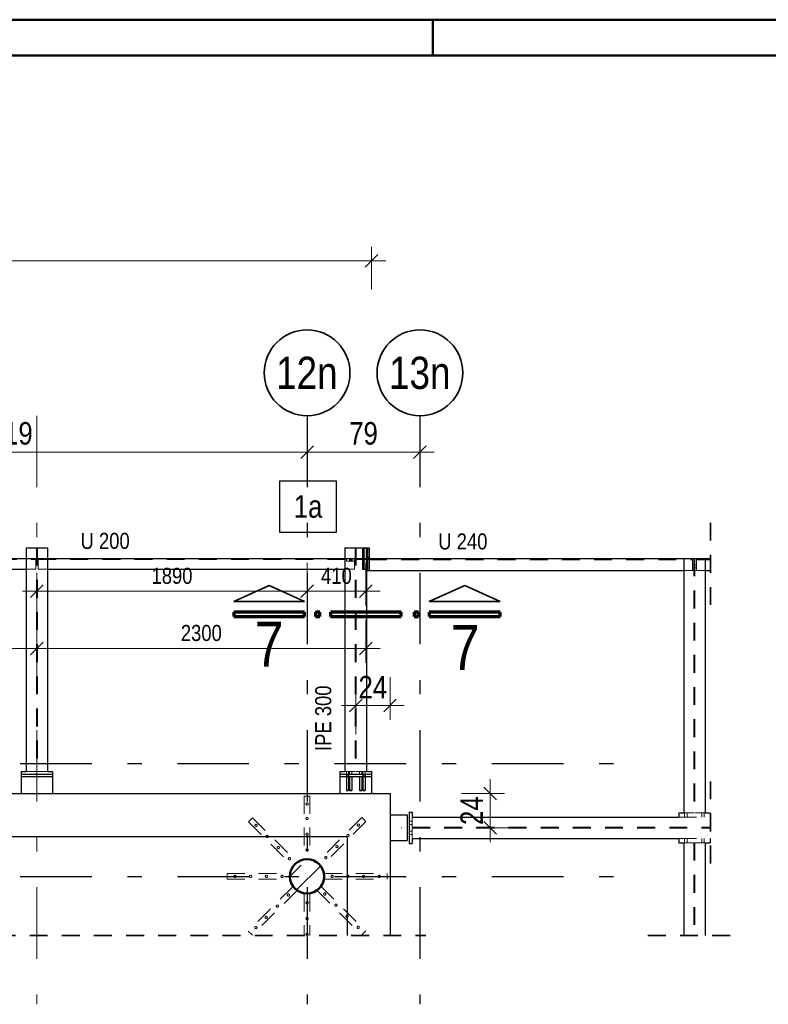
# Model space of a CAD drawing. Header units: millimetres. Extents: x 0 to 91, y -53.4 to 42.
# Tile 171 of 180: x 46.6 to 51.8, y 35.2 to 42. Entities that reach past the tile are written whole.
import ezdxf
from ezdxf.enums import TextEntityAlignment as Align

# ---------------------------------------------------------------- set-up
doc = ezdxf.new("R2010")
doc.units = ezdxf.units.MM
doc.linetypes.add('DASHDOTX2', pattern=[2, 1, -0.5, 0, -0.5])
doc.linetypes.add('HIDDEN', pattern=[0.375, 0.25, -0.125])
for name, color, linetype, lineweight in [('Achsen', 7, 'Continuous', 20), ('Schraffuren', 7, 'Continuous', 20), ('Text', 7, 'Continuous', 20)]:
    doc.layers.add(name, color=color, linetype=linetype, lineweight=lineweight)
doc.styles.add('Arial Narrow', font='ARIALN.TTF')
doc.dimstyles.new('Arch_Strakon_dimstyle', dxfattribs={"dimtxt": 1, "dimasz": 1, "dimexe": 1.25, "dimexo": 0.0625, "dimgap": 1, "dimtad": 0, "dimdec": 5, "dimzin": 12, "dimdsep": 46, "dimtxsty": 'Arial Narrow', "dimblk": 'Arrowhead_Tick', "dimsah": 1, "dimcen": 0, "dimse1": 1, "dimse2": 1, "dimclrd": 6, "dimclrt": 2, "dimazin": 0, "dimtfac": 1, "dimtdec": 4, "dimtmove": 0, "dimatfit": 3, "dimldrblk": 'NONE', "dimfxl": 1, "dimtvp": 1, "dimtolj": 1, "dimtzin": 0, "dimlwd": 13, "dimarcsym": 2})

# ---------------------------------------------------------------- blocks, each defined once
blk = doc.blocks.new('Arrowhead_Tick')
at = {"color": 0, "linetype": 'Continuous', "lineweight": -2}
for p, q in [((0, 20), (0, -10)), ((-1, 0), (0, 0)), ((10, 0), (0, 0))]:
    blk.add_line(p, q, dxfattribs=at)
at = {"color": 2, "linetype": 'Continuous', "lineweight": 35}
blk.add_line((4.42, 4.42), (-4.42, -4.42), dxfattribs=at)
blk = doc.blocks.new('*D29')
at = {"layer": 'Achsen', "color": 6, "linetype": 'Continuous', "lineweight": 13}
blk.add_line((44.4392, 39.0237), (48.6092, 39.0237), dxfattribs=at)
at = {"layer": 'Defpoints', "color": 0}
for p in [(44.4292, 39.2789), (48.6192, 39.2789), (48.6192, 39.0237)]:
    blk.add_point(p, dxfattribs=at)
at = {"layer": 'Achsen', "color": 6, "lineweight": 13, "xscale": 0.01, "yscale": 0.01, "zscale": 0.01}
blk.add_blockref('Arrowhead_Tick', (48.6192, 39.0237), dxfattribs=at)
at = {"layer": 'Achsen', "color": 6, "lineweight": 13, "xscale": 0.01, "yscale": 0.01, "zscale": 0.01, "rotation": 180}
blk.add_blockref('Arrowhead_Tick', (44.4292, 39.0237), dxfattribs=at)
at = {"layer": 'Achsen', "color": 2, "lineweight": -2, "insert": (46.5242, 39.1541), "char_height": 0.1575, "attachment_point": 5, "style": 'Arial Narrow'}
blk.add_mtext('\\A1;4.19', dxfattribs=at)
blk = doc.blocks.new('_None')
blk = doc.blocks.new('*D30')
at = {"layer": 'Achsen', "color": 6, "linetype": 'Continuous', "lineweight": 13}
blk.add_line((48.6292, 39.0237), (49.3992, 39.0237), dxfattribs=at)
at = {"layer": 'Defpoints', "color": 0}
for p in [(48.6192, 39.2789), (49.4092, 39.2789), (49.4092, 39.0237)]:
    blk.add_point(p, dxfattribs=at)
at = {"layer": 'Achsen', "color": 6, "lineweight": 13, "xscale": 0.01, "yscale": 0.01, "zscale": 0.01}
blk.add_blockref('Arrowhead_Tick', (49.4092, 39.0237), dxfattribs=at)
at = {"layer": 'Achsen', "color": 6, "lineweight": 13, "xscale": 0.01, "yscale": 0.01, "zscale": 0.01, "rotation": 180}
blk.add_blockref('Arrowhead_Tick', (48.6192, 39.0237), dxfattribs=at)
at = {"layer": 'Achsen', "color": 2, "lineweight": -2, "insert": (49.0142, 39.1541), "char_height": 0.1575, "attachment_point": 5, "style": 'Arial Narrow'}
blk.add_mtext('\\A1;79', dxfattribs=at)
blk = doc.blocks.new('*D31')
at = {"layer": 'Achsen', "color": 6, "linetype": 'Continuous', "lineweight": 13}
blk.add_line((48.9695, 37.25), (49.1895, 37.25), dxfattribs=at)
at = {"layer": 'Defpoints', "color": 0}
for p in [(49.1995, 37.25), (48.9595, 36.7548), (49.1995, 36.6348)]:
    blk.add_point(p, dxfattribs=at)
at = {"layer": 'Achsen', "color": 6, "lineweight": 13, "xscale": 0.01, "yscale": 0.01, "zscale": 0.01}
blk.add_blockref('Arrowhead_Tick', (49.1995, 37.25), dxfattribs=at)
at = {"layer": 'Achsen', "color": 6, "lineweight": 13, "xscale": 0.01, "yscale": 0.01, "zscale": 0.01, "rotation": 180}
blk.add_blockref('Arrowhead_Tick', (48.9595, 37.25), dxfattribs=at)
at = {"layer": 'Achsen', "color": 2, "lineweight": -2, "insert": (49.0795, 37.3791), "char_height": 0.1575, "attachment_point": 5, "style": 'Arial Narrow'}
blk.add_mtext('\\A1;24', dxfattribs=at)
blk = doc.blocks.new('*D32')
at = {"layer": 'Achsen', "color": 6, "linetype": 'Continuous', "lineweight": 13}
blk.add_line((49.9, 36.4048), (49.9, 36.6248), dxfattribs=at)
at = {"layer": 'Defpoints', "color": 0}
for p in [(49.1995, 36.6348), (49.9, 36.6348), (49.2795, 36.3948)]:
    blk.add_point(p, dxfattribs=at)
at = {"layer": 'Achsen', "color": 6, "lineweight": 13, "xscale": 0.01, "yscale": 0.01, "zscale": 0.01}
for p, rotation in [((49.9, 36.6348), 90), ((49.9, 36.3948), 270)]:
    blk.add_blockref('Arrowhead_Tick', p, dxfattribs=dict(at, rotation=rotation))
at = {"layer": 'Achsen', "color": 2, "lineweight": -2, "insert": (49.7709, 36.5148), "char_height": 0.1575, "attachment_point": 5, "rotation": 90, "style": 'Arial Narrow'}
blk.add_mtext('\\A1;24', dxfattribs=at)
blk = doc.blocks.new('*D49')
at = {"color": 6, "linetype": 'Continuous', "lineweight": 13}
blk.add_line((44.4392, 37.65), (46.7192, 37.65), dxfattribs=at)
at = {"layer": 'Defpoints', "color": 0}
for p in [(44.4292, 39.2789), (46.7292, 39.2789), (46.7292, 37.65)]:
    blk.add_point(p, dxfattribs=at)
at = {"color": 6, "lineweight": 13, "xscale": 0.01, "yscale": 0.01, "zscale": 0.01}
blk.add_blockref('Arrowhead_Tick', (46.7292, 37.65), dxfattribs=at)
at = {"color": 6, "lineweight": 13, "xscale": 0.01, "yscale": 0.01, "zscale": 0.01, "rotation": 180}
blk.add_blockref('Arrowhead_Tick', (44.4292, 37.65), dxfattribs=at)
at = {"color": 3, "lineweight": -2, "insert": (45.5792, 37.7574), "char_height": 0.1125, "attachment_point": 5, "style": 'Arial Narrow'}
blk.add_mtext('\\A1;2300', dxfattribs=at)
blk = doc.blocks.new('*D50')
at = {"color": 6, "linetype": 'Continuous', "lineweight": 13}
blk.add_line((46.7392, 37.65), (49.0196, 37.65), dxfattribs=at)
at = {"layer": 'Defpoints', "color": 0}
for p in [(46.7292, 39.2789), (49.0296, 38.3547), (49.0296, 37.65)]:
    blk.add_point(p, dxfattribs=at)
at = {"color": 6, "lineweight": 13, "xscale": 0.01, "yscale": 0.01, "zscale": 0.01}
blk.add_blockref('Arrowhead_Tick', (49.0296, 37.65), dxfattribs=at)
at = {"color": 6, "lineweight": 13, "xscale": 0.01, "yscale": 0.01, "zscale": 0.01, "rotation": 180}
blk.add_blockref('Arrowhead_Tick', (46.7292, 37.65), dxfattribs=at)
at = {"color": 3, "lineweight": -2, "insert": (47.8794, 37.7574), "char_height": 0.1125, "attachment_point": 5, "style": 'Arial Narrow'}
blk.add_mtext('\\A1;2300', dxfattribs=at)
blk = doc.blocks.new('*D51')
at = {"color": 6, "linetype": 'Continuous', "lineweight": 13}
blk.add_line((46.7392, 38.05), (48.6092, 38.05), dxfattribs=at)
at = {"layer": 'Defpoints', "color": 0}
for p in [(46.7292, 39.2789), (48.6192, 39.2789), (48.6192, 38.05)]:
    blk.add_point(p, dxfattribs=at)
at = {"color": 6, "lineweight": 13, "xscale": 0.01, "yscale": 0.01, "zscale": 0.01}
blk.add_blockref('Arrowhead_Tick', (48.6192, 38.05), dxfattribs=at)
at = {"color": 6, "lineweight": 13, "xscale": 0.01, "yscale": 0.01, "zscale": 0.01, "rotation": 180}
blk.add_blockref('Arrowhead_Tick', (46.7292, 38.05), dxfattribs=at)
at = {"color": 3, "lineweight": -2, "insert": (47.6742, 38.1574), "char_height": 0.1125, "attachment_point": 5, "style": 'Arial Narrow'}
blk.add_mtext('\\A1;1890', dxfattribs=at)
blk = doc.blocks.new('*D52')
at = {"color": 6, "linetype": 'Continuous', "lineweight": 13}
blk.add_line((48.6292, 38.05), (49.0196, 38.05), dxfattribs=at)
at = {"layer": 'Defpoints', "color": 0}
for p in [(48.6192, 39.2789), (49.0296, 38.3547), (49.0296, 38.05)]:
    blk.add_point(p, dxfattribs=at)
at = {"color": 6, "lineweight": 13, "xscale": 0.01, "yscale": 0.01, "zscale": 0.01}
blk.add_blockref('Arrowhead_Tick', (49.0296, 38.05), dxfattribs=at)
at = {"color": 6, "lineweight": 13, "xscale": 0.01, "yscale": 0.01, "zscale": 0.01, "rotation": 180}
blk.add_blockref('Arrowhead_Tick', (48.6192, 38.05), dxfattribs=at)
at = {"color": 3, "lineweight": -2, "insert": (48.8244, 38.1574), "char_height": 0.1125, "attachment_point": 5, "style": 'Arial Narrow'}
blk.add_mtext('\\A1;410', dxfattribs=at)

msp = doc.modelspace()

# ---------------------------------------------------------------- hatches: boundary and pattern name
at = {"layer": 'Schraffuren', "lineweight": 13, "true_color": 0x91ffff}
msp.add_hatch(color=131, dxfattribs=at).paths.add_polyline_path([(49.0420942, 38.3546901), (49.0420942, 38.2046901), (49.0170942, 38.2046901), (49.0170942, 38.3546901)])
at = {"layer": 'Schraffuren', "lineweight": 13}
h = msp.add_hatch(dxfattribs=at)
h.set_pattern_fill('bB', color=6, scale=0.01, angle=45, style=0, pattern_type=2)
h.set_pattern_definition([(45, (0, 0), (-0.14142136, 0.14142136), [0.15, -0.1]), (45, (-0.07071, 0.07071), (-0.14142136, 0.14142136), [])])
h.paths.add_polyline_path([(48.7391981, 36.0548367), (48.7391583, 36.0579264), (48.739039, 36.0610141), (48.7388402, 36.0640977), (48.7385621, 36.0671752), (48.7382048, 36.0702445), (48.7377686, 36.0733035), (48.7372538, 36.0763503), (48.7366608, 36.0793829), (48.7359898, 36.0823992), (48.7352414, 36.0853972), (48.7344161, 36.0883749), (48.7335143, 36.0913304), (48.7325368, 36.0942617), (48.7314841, 36.0971669), (48.730357, 36.100044), (48.7291561, 36.1028911), (48.7278824, 36.1057064), (48.7265365, 36.1084879), (48.7251195, 36.1112339), (48.7236323, 36.1139424), (48.7220758, 36.1166118), (48.7204512, 36.1192402), (48.7187593, 36.1218259), (48.7170015, 36.1243672), (48.7151788, 36.1268624), (48.7132925, 36.1293098), (48.7113437, 36.1317078), (48.7093339, 36.1340549), (48.7072643, 36.1363495), (48.7051364, 36.13859), (48.7029514, 36.1407749), (48.7007109, 36.1429029), (48.6984163, 36.1449725), (48.6960693, 36.1469823), (48.6936712, 36.148931), (48.6912238, 36.1508174), (48.6887286, 36.1526401), (48.6861873, 36.1543979), (48.6836016, 36.1560897), (48.6809732, 36.1577144), (48.6783039, 36.1592709), (48.6755953, 36.1607581), (48.6728493, 36.1621751), (48.6700678, 36.1635209), (48.6672526, 36.1647947), (48.6644054, 36.1659955), (48.6615283, 36.1671227), (48.6586232, 36.1681754), (48.6556919, 36.1691529), (48.6527364, 36.1700546), (48.6497586, 36.17088), (48.6467606, 36.1716284), (48.6437443, 36.1722993), (48.6407118, 36.1728924), (48.637665, 36.1734072), (48.6346059, 36.1738434), (48.6315366, 36.1742006), (48.6284591, 36.1744788), (48.6253755, 36.1746775), (48.6222878, 36.1747969), (48.6191981, 36.1748367), (48.6161083, 36.1747969), (48.6130206, 36.1746775), (48.609937, 36.1744788), (48.6068596, 36.1742006), (48.6037903, 36.1738434), (48.6007312, 36.1734072), (48.5976844, 36.1728924), (48.5946518, 36.1722993), (48.5916356, 36.1716284), (48.5886376, 36.17088), (48.5856598, 36.1700546), (48.5827043, 36.1691529), (48.579773, 36.1681754), (48.5768678, 36.1671227), (48.5739907, 36.1659955), (48.5711436, 36.1647947), (48.5683284, 36.1635209), (48.5655468, 36.1621751), (48.5628009, 36.1607581), (48.5600923, 36.1592709), (48.557423, 36.1577144), (48.5547946, 36.1560897), (48.5522088, 36.1543979), (48.5496676, 36.1526401), (48.5471724, 36.1508174), (48.544725, 36.148931), (48.5423269, 36.1469823), (48.5399798, 36.1449725), (48.5376853, 36.1429029), (48.5354448, 36.1407749), (48.5332598, 36.13859), (48.5311319, 36.1363495), (48.5290623, 36.1340549), (48.5270524, 36.1317078), (48.5251037, 36.1293098), (48.5232174, 36.1268624), (48.5213947, 36.1243672), (48.5196369, 36.1218259), (48.517945, 36.1192402), (48.5163203, 36.1166118), (48.5147639, 36.1139424), (48.5132766, 36.1112339), (48.5118596, 36.1084879), (48.5105138, 36.1057064), (48.5092401, 36.1028911), (48.5080392, 36.100044), (48.5069121, 36.0971669), (48.5058594, 36.0942617), (48.5048818, 36.0913304), (48.5039801, 36.0883749), (48.5031548, 36.0853972), (48.5024064, 36.0823992), (48.5017354, 36.0793829), (48.5011423, 36.0763503), (48.5006275, 36.0733035), (48.5001914, 36.0702445), (48.4998341, 36.0671752), (48.499556, 36.0640977), (48.4993572, 36.0610141), (48.4992379, 36.0579264), (48.4991981, 36.0548367), (48.4992379, 36.0517469), (48.4993572, 36.0486592), (48.499556, 36.0455756), (48.4998341, 36.0424981), (48.5001914, 36.0394289), (48.5006275, 36.0363698), (48.5011423, 36.033323), (48.5017354, 36.0302904), (48.5024064, 36.0272741), (48.5031548, 36.0242761), (48.5039801, 36.0212984), (48.5048818, 36.0183429), (48.5058594, 36.0154116), (48.5069121, 36.0125064), (48.5080392, 36.0096293), (48.5092401, 36.0067822), (48.5105138, 36.0039669), (48.5118596, 36.0011854), (48.5132766, 35.9984394), (48.5147639, 35.9957309), (48.5163203, 35.9930615), (48.517945, 35.9904331), (48.5196369, 35.9878474), (48.5213947, 35.9853061), (48.5232174, 35.9828109), (48.5251037, 35.9803635), (48.5270524, 35.9779655), (48.5290623, 35.9756184), (48.5311319, 35.9733239), (48.5332598, 35.9710834), (48.5354448, 35.9688984), (48.5376853, 35.9667704), (48.5399798, 35.9647008), (48.5423269, 35.962691), (48.544725, 35.9607423), (48.5471724, 35.9588559), (48.5496676, 35.9570333), (48.5522088, 35.9552754), (48.5547946, 35.9535836), (48.557423, 35.9519589), (48.5600923, 35.9504024), (48.5628009, 35.9489152), (48.5655468, 35.9474982), (48.5683284, 35.9461524), (48.5711436, 35.9448786), (48.5739907, 35.9436778), (48.5768678, 35.9425506), (48.579773, 35.941498), (48.5827043, 35.9405204), (48.5856598, 35.9396187), (48.5886376, 35.9387933), (48.5916356, 35.9380449), (48.5946518, 35.937374), (48.5976844, 35.9367809), (48.6007312, 35.9362661), (48.6037903, 35.9358299), (48.6068596, 35.9354727), (48.609937, 35.9351946), (48.6130206, 35.9349958), (48.6161083, 35.9348764), (48.6191981, 35.9348367), (48.6222878, 35.9348764), (48.6253755, 35.9349958), (48.6284591, 35.9351946), (48.6315366, 35.9354727), (48.6346059, 35.9358299), (48.637665, 35.9362661), (48.6407118, 35.9367809), (48.6437443, 35.937374), (48.6467606, 35.9380449), (48.6497586, 35.9387933), (48.6527364, 35.9396187), (48.6556919, 35.9405204), (48.6586232, 35.941498), (48.6615283, 35.9425506), (48.6644054, 35.9436778), (48.6672526, 35.9448786), (48.6700678, 35.9461524), (48.6728493, 35.9474982), (48.6755953, 35.9489152), (48.6783039, 35.9504024), (48.6809732, 35.9519589), (48.6836016, 35.9535836), (48.6861873, 35.9552754), (48.6887286, 35.9570333), (48.6912238, 35.9588559), (48.6936712, 35.9607423), (48.6960693, 35.962691), (48.6984163, 35.9647008), (48.7007109, 35.9667704), (48.7029514, 35.9688984), (48.7051364, 35.9710834), (48.7072643, 35.9733239), (48.7093339, 35.9756184), (48.7113437, 35.9779655), (48.7132925, 35.9803635), (48.7151788, 35.9828109), (48.7170015, 35.9853061), (48.7187593, 35.9878474), (48.7204512, 35.9904331), (48.7220758, 35.9930615), (48.7236323, 35.9957309), (48.7251195, 35.9984394), (48.7265365, 36.0011854), (48.7278824, 36.0039669), (48.7291561, 36.0067822), (48.730357, 36.0096293), (48.7314841, 36.0125064), (48.7325368, 36.0154116), (48.7335143, 36.0183429), (48.7344161, 36.0212984), (48.7352414, 36.0242761), (48.7359898, 36.0272741), (48.7366608, 36.0302904), (48.7372538, 36.033323), (48.7377686, 36.0363698), (48.7382048, 36.0394289), (48.7385621, 36.0424981), (48.7388402, 36.0455756), (48.739039, 36.0486592), (48.7391583, 36.0517469)])

# ---------------------------------------------------------------- linework, layer by layer
at = {"color": 4, "linetype": 'Continuous', "lineweight": 50}
for p, q in [((87.5, 42.05), (0, 42.05)), ((87.25, 41.8), (1, 41.8))]:
    msp.add_line(p, q, dxfattribs=at)
at = {"color": 4, "linetype": 'Continuous', "lineweight": 50, "ltscale": 0.2}
msp.add_line((49.5, 42.05), (49.5, 41.8), dxfattribs=at)
at = {"color": 6, "linetype": 'Continuous', "lineweight": 13}
for p, q in [((49.0695758, 40.4614784), (49.0695758, 40.1614784)), ((7.8257967, 40.3614784), (49.1695758, 40.3614784))]:
    msp.add_line(p, q, dxfattribs=at)
at = {"color": 2, "linetype": 'Continuous', "lineweight": 35}
for p, q in [((49.1137699, 40.4056726), (49.0253816, 40.3172843)), ((48.3548914, 38.0902263), (48.1073996, 37.9777271)), ((48.6023947, 37.9777271), (48.3548914, 38.0902263)), ((49.474611, 37.9777271), (49.7221143, 38.0902263)), ((49.7221143, 38.0902263), (49.9696061, 37.9777271)), ((48.1073996, 37.9777271), (48.6023947, 37.9777271)), ((49.9696061, 37.9777271), (49.474611, 37.9777271))]:
    msp.add_line(p, q, dxfattribs=at)
at = {"color": 3, "linetype": 'Continuous', "lineweight": 25}
for p, q in [((48.824436, 38.8200347), (48.425986, 38.8200347)), ((48.425986, 38.8200347), (48.425986, 38.4625347)), ((48.824436, 38.4625347), (48.824436, 38.8200347)), ((48.425986, 38.4625347), (48.824436, 38.4625347)), ((46.6542423, 38.3546901), (46.8042423, 38.3546901)), ((46.6542423, 38.3546901), (46.6542423, 36.78984)), ((46.8042423, 38.3546901), (46.8042423, 36.78984)), ((48.8845758, 38.3546901), (49.0065942, 38.3546901)), ((48.8845758, 38.3546901), (48.8845758, 36.78984)), ((49.0065942, 38.3546901), (49.0165942, 38.3546901)), ((49.0065942, 38.3546901), (49.0065942, 38.2046901)), ((49.0165942, 38.3546901), (49.0170942, 38.3546901)), ((49.0165942, 38.3546901), (49.0165942, 38.2046901)), ((49.0420942, 38.3546901), (49.0425758, 38.3546901)), ((49.0425758, 38.3546901), (49.0525758, 38.3546901)), ((49.0425758, 38.3546901), (49.0425758, 38.1948365)), ((49.0525758, 38.3546901), (49.0525758, 38.1948365)), ((44.5042423, 38.2796901), (46.6542423, 38.2796901)), ((46.8042423, 38.2796901), (48.8845758, 38.2796901)), ((49.0525758, 38.2798365), (51.2542346, 38.2798365)), ((51.2542346, 38.2798365), (51.4042346, 38.2798365)), ((51.2542346, 38.2798365), (51.2542346, 36.4998665)), ((51.4042346, 38.2798365), (51.4417049, 38.2798365)), ((51.4042346, 38.2798365), (51.4042346, 36.4998665)), ((44.5042423, 38.2046901), (46.6542423, 38.2046901)), ((46.8042423, 38.2046901), (48.8845758, 38.2046901)), ((49.0065942, 38.2046901), (49.0165942, 38.2046901)), ((49.0345758, 38.1946901), (49.0425758, 38.1946901)), ((49.0345758, 38.1946901), (49.0345758, 36.78984)), ((49.0425758, 38.1948365), (49.0525758, 38.1948365)), ((49.0425758, 38.1948365), (49.0425758, 38.1946901)), ((49.0525758, 38.1948365), (51.2542346, 38.1948365)), ((51.4042346, 38.1948365), (51.4417049, 38.1948365)), ((46.6192104, 36.75484), (46.8391919, 36.75484)), ((46.6192423, 36.78984), (46.6542423, 36.78984)), ((46.6192423, 36.78984), (46.6192423, 36.76984)), ((46.6192423, 36.76984), (46.8392423, 36.76984)), ((46.6192423, 36.76984), (46.6192423, 36.75484)), ((46.6192423, 36.75484), (46.6192423, 36.6348367)), ((46.8042423, 36.78984), (46.8392423, 36.78984)), ((46.8392423, 36.78984), (46.8392423, 36.76984)), ((46.8392423, 36.76984), (46.8392423, 36.75484)), ((46.8392423, 36.75484), (46.8392423, 36.6348367)), ((48.8495438, 36.75484), (49.0695253, 36.75484)), ((48.8495758, 36.78984), (48.8845758, 36.78984)), ((48.8495758, 36.78984), (48.8495758, 36.76984)), ((48.8495758, 36.76984), (49.0695758, 36.76984)), ((48.8495758, 36.76984), (48.8495758, 36.75484)), ((48.8495758, 36.75484), (48.8495758, 36.6348367)), ((49.0345758, 36.78984), (49.0695758, 36.78984)), ((49.0695758, 36.78984), (49.0695758, 36.76984)), ((49.0695758, 36.76984), (49.0695758, 36.75484)), ((49.0695758, 36.75484), (49.0695758, 36.6348367)), ((7.4587875, 36.6348367), (49.1995346, 36.6348367)), ((49.1995346, 36.6348367), (49.1995346, 35.6411873)), ((49.1995346, 36.4848665), (49.3195346, 36.4848665)), ((49.3195346, 36.4848367), (49.3195346, 36.3048367)), ((49.3345351, 36.5048665), (49.3345346, 36.2848665)), ((49.3345351, 36.5048665), (49.3545346, 36.5048665)), ((49.3545346, 36.5048665), (49.3545346, 36.4698665)), ((49.3545346, 36.4698665), (51.2192346, 36.4698665)), ((51.2192346, 36.4998665), (51.2542346, 36.4998665)), ((51.2192346, 36.4998665), (51.2192346, 36.4848665)), ((51.2192346, 36.4848665), (51.2192346, 36.4698665)), ((51.4042346, 36.4998665), (51.4392346, 36.4998665)), ((51.4392346, 36.4998665), (51.4392346, 36.4848665)), ((51.4392346, 36.4848665), (51.4392346, 36.4698665)), ((51.4392346, 36.4698665), (51.4417049, 36.4698665)), ((44.5387883, 36.3348779), (48.8995346, 36.3348779)), ((48.8995346, 36.3348367), (48.8995346, 35.6411873)), ((49.3545346, 36.3198665), (51.2192346, 36.3198665)), ((49.3545346, 36.3198665), (49.3545346, 36.2848665)), ((51.2192346, 36.3198665), (51.2192346, 36.3048665)), ((51.4392346, 36.3198665), (51.4417049, 36.3198665)), ((51.4392346, 36.3198665), (51.4392346, 36.3048665)), ((49.1995346, 36.3048665), (49.3195346, 36.3048665)), ((49.3345346, 36.2848665), (49.3545346, 36.2848665)), ((51.2192346, 36.3048665), (51.2192346, 36.2898665)), ((51.2192346, 36.2898665), (51.2542346, 36.2898665)), ((51.2542346, 36.2898665), (51.2542346, 35.6411873)), ((51.4042346, 36.2898665), (51.4392346, 36.2898665)), ((51.4042346, 36.2898665), (51.4042346, 35.6411873)), ((51.4392346, 36.3048665), (51.4392346, 36.2898665))]:
    msp.add_line(p, q, dxfattribs=at)
at = {"color": 2, "linetype": 'HIDDEN', "lineweight": 35, "ltscale": 0.5}
for p, q in [((51.4417049, 38.5298365), (51.4417049, 37.9448365)), ((51.4417049, 36.7198665), (51.4417049, 36.0698665)), ((8.2034171, 35.6411873), (49.4495346, 35.6411873)), ((51.0042346, 35.6411873), (51.6542346, 35.6411873))]:
    msp.add_line(p, q, dxfattribs=at)
at = {"color": 6, "linetype": 'HIDDEN', "lineweight": 13, "ltscale": 0.5}
for p, q in [((46.7256923, 38.3546901), (46.7256923, 36.78984)), ((46.7327923, 38.3546901), (46.7327923, 36.78984)), ((48.9560258, 38.3546901), (48.9560258, 36.78984)), ((48.9631258, 38.3546901), (48.9631258, 36.78984)), ((49.0345758, 38.3546901), (49.0345758, 38.2798365)), ((44.4377923, 38.2711901), (46.7206923, 38.2711901)), ((46.6542423, 38.2796901), (46.7206923, 38.2796901)), ((46.7206923, 38.2796901), (46.7206923, 38.2046901)), ((46.7377923, 38.2796901), (46.8042423, 38.2796901)), ((46.7377923, 38.2796901), (46.7377923, 38.2046901)), ((46.7377923, 38.2711901), (48.9510258, 38.2711901)), ((48.8845758, 38.2796901), (48.9510258, 38.2796901)), ((48.8956444, 38.2711901), (48.8956444, 38.2611901)), ((48.8956444, 38.2611901), (48.9556444, 38.2611901)), ((48.9161444, 38.2711901), (48.9161444, 38.2611901)), ((48.9226444, 38.2711901), (48.9226444, 38.2611901)), ((48.9286444, 38.2711901), (48.9286444, 38.2611901)), ((48.9351444, 38.2711901), (48.9351444, 38.2611901)), ((48.9510258, 38.2796901), (48.9510258, 38.2046901)), ((48.9510258, 38.2711901), (48.9556444, 38.2711901)), ((48.9556444, 38.2711901), (48.9556444, 38.2611901)), ((48.9629444, 38.2798365), (48.9829444, 38.2798365)), ((48.9629444, 38.2798365), (48.9629444, 38.2718365)), ((48.9629444, 38.2718365), (48.9829444, 38.2718365)), ((48.9829444, 38.2798365), (49.0345758, 38.2798365)), ((48.9829444, 38.2798365), (48.9829444, 38.2718365)), ((48.9829444, 38.2718365), (49.0345758, 38.2718365)), ((49.0065942, 38.2861901), (49.0165942, 38.2861901)), ((49.0065942, 38.2731901), (49.0165942, 38.2731901)), ((49.0345758, 38.2718365), (49.0345758, 38.1946901)), ((49.0425758, 38.2861901), (49.0525758, 38.2861901)), ((49.0425758, 38.2731901), (49.0525758, 38.2731901)), ((49.0525758, 38.2703365), (51.3156846, 38.2703365)), ((51.3156846, 38.2798365), (51.3156846, 38.2796901)), ((51.3156846, 38.2796901), (51.3256846, 38.2796901)), ((51.3156846, 38.2703365), (51.3156846, 38.1948365)), ((51.3256846, 38.2798365), (51.3256846, 36.4998665)), ((51.3327846, 38.2798365), (51.3327846, 36.4998665)), ((51.3331846, 38.2796901), (51.3431846, 38.2796901)), ((51.3331846, 38.2796901), (51.3331846, 38.1946901)), ((51.3431846, 38.2798365), (51.3431846, 38.2796901)), ((51.3431846, 38.2703365), (51.3431846, 38.1948365)), ((51.3431846, 38.2703365), (51.4417049, 38.2703365)), ((46.6542423, 38.2046901), (46.7206923, 38.2046901)), ((46.7377923, 38.2046901), (46.8042423, 38.2046901)), ((48.8845758, 38.2046901), (48.9510258, 38.2046901)), ((51.2542346, 38.1948365), (51.3156846, 38.1948365)), ((51.3156846, 38.23519), (51.3256846, 38.2351901)), ((51.3156846, 38.21419), (51.3256846, 38.2141901)), ((51.3156846, 38.1948365), (51.3156846, 38.1946901)), ((51.3156846, 38.1946901), (51.3256846, 38.1946901)), ((51.3256846, 38.2351901), (51.3327846, 38.2351901)), ((51.3256846, 38.2141901), (51.3327846, 38.2141901)), ((51.3331846, 38.2351901), (51.3431846, 38.2351901)), ((51.3331846, 38.2141901), (51.3431846, 38.2141901)), ((51.3331846, 38.1946901), (51.3431846, 38.1946901)), ((51.3431846, 38.1948365), (51.4042346, 38.1948365)), ((51.3431846, 38.1948365), (51.3431846, 38.1946901)), ((46.6542423, 36.78984), (46.7256923, 36.78984)), ((46.7327923, 36.78984), (46.8042423, 36.78984)), ((48.8845758, 36.78984), (48.9560258, 36.78984)), ((48.8940718, 36.78984), (48.8940718, 36.76984)), ((48.9100718, 36.78984), (48.9100718, 36.76984)), ((48.9165757, 36.78984), (48.9165757, 36.76984)), ((48.9325757, 36.78984), (48.9325757, 36.76984)), ((48.9631258, 36.78984), (49.0345758, 36.78984)), ((48.9864934, 36.78984), (48.9864934, 36.76984)), ((49.0024934, 36.78984), (49.0024934, 36.76984)), ((49.0090718, 36.78984), (49.0090718, 36.76984)), ((49.0250718, 36.78984), (49.0250718, 36.76984)), ((48.5995981, 36.6168367), (48.6395981, 36.6168367)), ((48.5995981, 36.6168367), (48.5995981, 36.3968367)), ((48.6395981, 36.6168367), (48.6395981, 36.3968367)), ((48.2377604, 36.4649586), (48.2094762, 36.4366743)), ((48.2377604, 36.4649586), (48.3933239, 36.3093951)), ((49.00285, 36.4663728), (48.8472865, 36.3108093)), ((49.00285, 36.4663728), (49.0311342, 36.4380885)), ((49.3545346, 36.4698665), (49.3545346, 36.3984165)), ((51.2192346, 36.4698665), (51.4392346, 36.4698665)), ((51.2542346, 36.4998665), (51.3256846, 36.4998665)), ((51.2607346, 36.4998665), (51.2607346, 36.4848665)), ((51.2607346, 36.4848665), (51.2607346, 36.4698665)), ((51.2777346, 36.4998665), (51.2777346, 36.4848665)), ((51.2777346, 36.4848665), (51.2777346, 36.4698665)), ((51.3327846, 36.4998665), (51.4042346, 36.4998665)), ((51.3807346, 36.4998665), (51.3807346, 36.4848665)), ((51.3807346, 36.4848665), (51.3807346, 36.4698665)), ((51.3977346, 36.4998665), (51.3977346, 36.4848665)), ((51.3977346, 36.4848665), (51.3977346, 36.4698665)), ((48.2094762, 36.4366743), (48.3650397, 36.2811108)), ((48.5995981, 36.3968367), (48.5995981, 36.1768367)), ((48.6395981, 36.3968367), (48.6395981, 36.1768367)), ((49.0311342, 36.4380885), (48.8755707, 36.282525)), ((49.3345346, 36.4413666), (49.3545346, 36.4413665)), ((49.3345346, 36.4413666), (49.3545346, 36.4413665)), ((49.3345348, 36.4183665), (49.3545346, 36.4183665)), ((49.3345348, 36.4183665), (49.3545346, 36.4183665)), ((49.3545346, 36.3984165), (51.4417049, 36.3984165)), ((49.3545346, 36.3913165), (49.3545346, 36.3198665)), ((49.3545346, 36.3913165), (51.4417049, 36.3913165)), ((49.3345346, 36.3713666), (49.3545346, 36.3713665)), ((49.3345346, 36.3713666), (49.3545346, 36.3713665)), ((49.3345346, 36.3483665), (49.3545346, 36.3483665)), ((49.3345346, 36.3483665), (49.3545346, 36.3483665)), ((51.2192346, 36.3198665), (51.4392346, 36.3198665)), ((51.2607346, 36.3198665), (51.2607346, 36.3048665)), ((51.2777346, 36.3198665), (51.2777346, 36.3048665)), ((51.3807346, 36.3198665), (51.3807346, 36.3048665)), ((51.3977346, 36.3198665), (51.3977346, 36.3048665)), ((48.3650397, 36.2811108), (48.5206031, 36.1255473)), ((48.3933239, 36.3093951), (48.5488874, 36.1538316)), ((48.8472865, 36.3108093), (48.691723, 36.1552458)), ((48.8755707, 36.282525), (48.7200073, 36.1269615)), ((51.2542346, 36.2898665), (51.3256846, 36.2898665)), ((51.2607346, 36.3048665), (51.2607346, 36.2898665)), ((51.2777346, 36.3048665), (51.2777346, 36.2898665)), ((51.3256846, 36.2898665), (51.3256846, 35.6411873)), ((51.3327846, 36.2898665), (51.4042346, 36.2898665)), ((51.3327846, 36.2898665), (51.3327846, 35.6411873)), ((51.3807346, 36.3048665), (51.3807346, 36.2898665)), ((51.3977346, 36.3048665), (51.3977346, 36.2898665)), ((48.5995981, 36.1768367), (48.6395981, 36.1768367)), ((48.5488874, 36.1538316), (48.5206031, 36.1255473)), ((48.691723, 36.1552458), (48.7200073, 36.1269615)), ((48.0595981, 36.0750331), (48.2795981, 36.0750341)), ((48.0595981, 36.0748367), (48.0595981, 36.0348367)), ((48.2795981, 36.0750341), (48.4995981, 36.0750351)), ((48.4995981, 36.0748367), (48.4995981, 36.0348367)), ((48.7395981, 36.0750363), (48.9595981, 36.0750373)), ((48.7395981, 36.0748367), (48.7395981, 36.0348367)), ((48.9595981, 36.0750373), (49.1795981, 36.0750383)), ((49.1795981, 36.0748367), (49.1795981, 36.0348367)), ((48.0595981, 36.0348367), (48.2795981, 36.0348367)), ((48.2795981, 36.0348367), (48.4995981, 36.0348367)), ((48.5191889, 35.9827118), (48.3636254, 35.8271483)), ((48.5191889, 35.9827118), (48.5474732, 35.9544275)), ((48.718593, 35.984126), (48.6903088, 35.9558417)), ((48.718593, 35.984126), (48.8741565, 35.8285625)), ((48.7395981, 36.0348367), (48.9595981, 36.0348367)), ((48.9595981, 36.0348367), (49.1795981, 36.0348367)), ((48.5474732, 35.9544275), (48.3919097, 35.798864)), ((48.5995981, 35.9328367), (48.6395981, 35.9328367)), ((48.5995981, 35.9328367), (48.5995981, 35.7128367)), ((48.6395981, 35.9328367), (48.6395981, 35.7128367)), ((48.6903088, 35.9558417), (48.8458723, 35.8002782)), ((48.3636254, 35.8271483), (48.2080619, 35.6715848)), ((48.3919097, 35.798864), (48.2363462, 35.6433005)), ((48.8458723, 35.8002782), (49.0014358, 35.6447147)), ((48.8741565, 35.8285625), (49.02972, 35.672999)), ((48.5995981, 35.7128367), (48.5995981, 35.6411873)), ((48.6395981, 35.7128367), (48.6395981, 35.6411873)), ((48.2080619, 35.6715848), (48.2363462, 35.6433005)), ((49.02972, 35.672999), (49.0014358, 35.6447147))]:
    msp.add_line(p, q, dxfattribs=at)
at = {"color": 1, "linetype": 'Continuous', "lineweight": 70}
for p, q in [((48.6023947, 37.9027263), (48.1073996, 37.9027263)), ((48.1073996, 37.9027263), (48.1073996, 37.8727218)), ((48.6023947, 37.8727218), (48.6023947, 37.9027263)), ((48.7074, 37.9027263), (48.6773936, 37.9027263)), ((48.6773936, 37.9027263), (48.6773936, 37.8727218)), ((48.7074, 37.8727218), (48.7074, 37.9027263)), ((49.2773958, 37.9027263), (48.7824007, 37.9027263)), ((48.7824007, 37.9027263), (48.7824007, 37.8727218)), ((49.2773958, 37.8727218), (49.2773958, 37.9027263)), ((49.3996121, 37.9027263), (49.3696057, 37.9027263)), ((49.3696057, 37.9027263), (49.3696057, 37.8727218)), ((49.3996121, 37.8727218), (49.3996121, 37.9027263)), ((49.9696061, 37.9027263), (49.474611, 37.9027263)), ((49.474611, 37.9027263), (49.474611, 37.8727218)), ((49.9696061, 37.8727218), (49.9696061, 37.9027263)), ((48.1073996, 37.8727218), (48.6023947, 37.8727218)), ((48.6773936, 37.8727218), (48.7074, 37.8727218)), ((48.7824007, 37.8727218), (49.2773958, 37.8727218)), ((49.3696057, 37.8727218), (49.3996121, 37.8727218)), ((49.474611, 37.8727218), (49.9696061, 37.8727218))]:
    msp.add_line(p, q, dxfattribs=at)
at = {"color": 3, "linetype": 'HIDDEN', "lineweight": 25, "ltscale": 0.5}
for p, q in [((48.8940718, 36.76984), (48.8940718, 36.76484)), ((48.8940718, 36.76484), (48.8946808, 36.76484)), ((48.8945719, 36.76484), (48.894572, 36.75484)), ((48.894572, 36.75484), (48.8945724, 36.654841)), ((48.8946808, 36.76484), (48.8964149, 36.76484)), ((48.8964149, 36.76484), (48.8990103, 36.76484)), ((48.8990103, 36.76484), (48.9020645, 36.76484)), ((48.9020645, 36.76484), (48.9051333, 36.76484)), ((48.9051333, 36.76484), (48.9077287, 36.76484)), ((48.9077287, 36.76484), (48.9094628, 36.76484)), ((48.9094628, 36.76484), (48.9100718, 36.76484)), ((48.9095719, 36.76484), (48.909572, 36.75484)), ((48.909572, 36.75484), (48.9095724, 36.6548411)), ((48.9100718, 36.76984), (48.9100718, 36.76484)), ((48.9170758, 36.7548367), (48.9170763, 36.654841)), ((48.9320758, 36.7548367), (48.9320763, 36.6548411)), ((48.9869936, 36.7548367), (48.9869941, 36.654841)), ((49.0019936, 36.7548367), (49.0019941, 36.6548411)), ((49.0090718, 36.76984), (49.0090718, 36.76484)), ((49.0090718, 36.76484), (49.0096808, 36.76484)), ((49.0095719, 36.76484), (49.009572, 36.75484)), ((49.009572, 36.75484), (49.0095724, 36.654841)), ((49.0096808, 36.76484), (49.0114149, 36.76484)), ((49.0114149, 36.76484), (49.0140103, 36.76484)), ((49.0140103, 36.76484), (49.0170645, 36.76484)), ((49.0170645, 36.76484), (49.0201333, 36.76484)), ((49.0201333, 36.76484), (49.0227287, 36.76484)), ((49.0227287, 36.76484), (49.0244628, 36.76484)), ((49.0244628, 36.76484), (49.0250718, 36.76484)), ((49.0245719, 36.76484), (49.024572, 36.75484)), ((49.024572, 36.75484), (49.0245724, 36.6548411)), ((49.0250718, 36.76984), (49.0250718, 36.76484)), ((48.8951462, 36.654841), (48.8945724, 36.654841)), ((48.8951405, 36.6548317), (48.8945724, 36.6548317)), ((48.8967639, 36.6548379), (48.8951405, 36.6548378)), ((48.8951462, 36.6548427), (48.8967744, 36.6548427)), ((48.8991954, 36.6548393), (48.8967639, 36.6548393)), ((48.8967744, 36.6548417), (48.8992092, 36.6548417)), ((48.9020799, 36.6548401), (48.8991954, 36.6548401)), ((48.8992092, 36.6546757), (48.902065, 36.6546757)), ((48.902065, 36.6546757), (48.9049357, 36.6546757)), ((48.9049494, 36.6548401), (48.9020799, 36.6548401)), ((48.9049357, 36.6548416), (48.9073705, 36.6548416)), ((48.907381, 36.6548394), (48.9049494, 36.6548394)), ((48.9073705, 36.6548429), (48.9089987, 36.6548429)), ((48.9090044, 36.6548382), (48.907381, 36.6548381)), ((48.9095724, 36.6548401), (48.9089987, 36.6548401)), ((48.9095724, 36.6548327), (48.9090044, 36.6548327)), ((48.9176501, 36.6548396), (48.9170763, 36.6548396)), ((48.9176444, 36.6548333), (48.9170763, 36.6548333)), ((48.9192678, 36.6548384), (48.9176444, 36.6548384)), ((48.9176501, 36.6548424), (48.9192783, 36.6548424)), ((48.9216993, 36.6548396), (48.9192678, 36.6548396)), ((48.9192783, 36.6548416), (48.921713, 36.6548416)), ((48.9245837, 36.6548403), (48.9216993, 36.6548402)), ((48.921713, 36.6546756), (48.9245689, 36.6546756)), ((48.9245689, 36.6546756), (48.9274396, 36.6546756)), ((48.9274533, 36.6548403), (48.9245837, 36.6548403)), ((48.9274396, 36.6548415), (48.9298743, 36.6548415)), ((48.9298849, 36.6548397), (48.9274533, 36.6548397)), ((48.9298743, 36.6548426), (48.9315026, 36.6548425)), ((48.9315082, 36.6548387), (48.9298849, 36.6548387)), ((48.9320763, 36.6548387), (48.9315026, 36.6548387)), ((48.9320763, 36.6548344), (48.9315082, 36.6548343)), ((48.9875621, 36.6548384), (48.9869941, 36.6548384)), ((48.9875678, 36.6548352), (48.9869941, 36.6548352)), ((48.9891855, 36.6548402), (48.9875621, 36.6548401)), ((48.9875678, 36.6548413), (48.989196, 36.6548416)), ((48.9916171, 36.6548408), (48.9891855, 36.6548405)), ((48.989196, 36.6548413), (48.9916308, 36.6548413)), ((48.9945015, 36.6548408), (48.9916171, 36.6548408)), ((48.9916308, 36.6546753), (48.9944866, 36.6546753)), ((48.9944866, 36.6546753), (48.9973573, 36.6546753)), ((48.9973711, 36.6548408), (48.9945015, 36.6548408)), ((48.9973573, 36.6548413), (48.9997921, 36.6548415)), ((48.9998026, 36.6548404), (48.9973711, 36.6548408)), ((48.9997921, 36.6548415), (49.0014203, 36.6548415)), ((49.001426, 36.6548405), (48.9998026, 36.6548404)), ((49.0019941, 36.6548343), (49.0014203, 36.6548343)), ((49.0019941, 36.6548394), (49.001426, 36.6548394)), ((49.0101405, 36.65484), (49.0095724, 36.65484)), ((49.0101462, 36.6548338), (49.0095724, 36.6548338)), ((49.0117639, 36.6548407), (49.0101405, 36.6548407)), ((49.0101462, 36.654841), (49.0117744, 36.6548409)), ((49.0141954, 36.6548409), (49.0117639, 36.6548407)), ((49.0117744, 36.6548409), (49.0142092, 36.6548414)), ((49.0170799, 36.6548409), (49.0141954, 36.6548409)), ((49.0142092, 36.6546753), (49.017065, 36.6546752)), ((49.017065, 36.6546752), (49.0199357, 36.6546752)), ((49.0199494, 36.654841), (49.0170799, 36.6548409)), ((49.0199357, 36.6548414), (49.0223705, 36.6548411)), ((49.022381, 36.654841), (49.0199494, 36.654841)), ((49.0223705, 36.6548411), (49.0239987, 36.6548411)), ((49.0240044, 36.654841), (49.022381, 36.654841)), ((49.0245724, 36.6548329), (49.0239987, 36.6548329)), ((49.0245724, 36.6548411), (49.0240044, 36.654841))]:
    msp.add_line(p, q, dxfattribs=at)
at = {"color": 9, "linetype": 'Continuous', "lineweight": 0}
msp.add_circle((49.0295942, 38.3546901), 0.00111, dxfattribs=at)
at = {"color": 6, "linetype": 'HIDDEN', "lineweight": 13, "ltscale": 0.5}
for centre in [(48.6195981, 36.5618367), (48.6195981, 36.4598367), (48.2625092, 36.4119256), (48.9781012, 36.4133398), (48.3402909, 36.3341438), (48.6195981, 36.3498367), (48.9059763, 36.3412149), (48.4180727, 36.2563621), (48.6195981, 36.2398367), (48.8281946, 36.2634332), (48.4958544, 36.1785803), (48.7504128, 36.1856514), (48.1145981, 36.0548367), (48.2245981, 36.0548367), (48.3345981, 36.0548367), (48.4445981, 36.0548367), (48.7945981, 36.0548367), (48.9045981, 36.0548367), (49.0145981, 36.0548367), (49.1245981, 36.0548367), (48.4887833, 35.9240219), (48.7433418, 35.931093), (48.4110016, 35.8462402), (48.6195981, 35.8698367), (48.8211235, 35.8533112), (48.3332198, 35.7684584), (48.6195981, 35.7598367), (48.8989053, 35.7755295), (48.261095, 35.6963335), (48.976687, 35.6977477), (48.6195981, 35.6498367)]:
    msp.add_circle(centre, 0.008, dxfattribs=at)
at = {"color": 4, "linetype": 'Continuous', "lineweight": 50}
msp.add_circle((48.6191981, 36.0548367), 0.12, dxfattribs=at)
at = {"layer": 'Achsen', "color": 9, "linetype": 'DASHDOTX2', "lineweight": 0, "ltscale": 0.5}
msp.add_line((46.7291848, 39.278909), (46.7291848, 35.159516), dxfattribs=at)
at = {"layer": 'Achsen', "color": 3, "linetype": 'DASHDOTX2', "lineweight": 25, "ltscale": 0.5}
for p, q in [((48.6191848, 39.278909), (48.6191848, 35.159516)), ((49.4091848, 39.278909), (49.4091848, 35.159516)), ((4.8121848, 38.2797364), (50.98708, 38.2797364)), ((4.8121848, 36.8447364), (50.98708, 36.8447364)), ((4.8121848, 36.0547364), (50.98708, 36.0547364))]:
    msp.add_line(p, q, dxfattribs=at)
at = {"layer": 'Achsen', "color": 2, "linetype": 'Continuous', "lineweight": 35}
for centre in [(48.6191848, 39.578909), (49.4091848, 39.578909)]:
    msp.add_circle(centre, 0.3, dxfattribs=at)
at = {"layer": 'Achsen', "color": 9, "linetype": 'Continuous', "lineweight": 0}
for centre in [(48.9595346, 36.75484), (49.0695758, 36.7898367), (49.2795346, 36.3948367)]:
    msp.add_circle(centre, 0.00111, dxfattribs=at)
at = {"layer": 'Text', "color": 3, "linetype": 'Continuous', "lineweight": 25}
for p, q in [((49.0170942, 38.3546901), (49.0420942, 38.3546901)), ((49.0170942, 38.3546901), (49.0170942, 38.2046901)), ((49.0420942, 38.3546901), (49.0420942, 38.2046901)), ((49.0170942, 38.2046901), (49.0420942, 38.2046901))]:
    msp.add_line(p, q, dxfattribs=at)

# ---------------------------------------------------------------- texts
at = {"color": 1, "lineweight": 70, "style": 'Arial Narrow'}
for p in [(48.2535, 37.5233377), (49.6246922, 37.4996964)]:
    msp.add_text('7', height=0.315, dxfattribs=at).set_placement(p)
at = {"layer": 'Achsen', "color": 4, "lineweight": 50, "style": 'Arial Narrow'}
for s, p in [('12n', (48.6175848, 39.578909)), ('13n', (49.4075848, 39.578909))]:
    msp.add_text(s, height=0.225, dxfattribs=at).set_placement(p, align=Align.MIDDLE_CENTER)
at = {"layer": 'Text', "color": 3, "lineweight": 25, "style": 'Arial Narrow'}
for s, p in [('U 200', (47.034399, 38.3464368)), ('U 240', (49.5372131, 38.3426123))]:
    msp.add_text(s, height=0.1125, dxfattribs=at).set_placement(p)
msp.add_text('IPE 300', height=0.1125, rotation=90, dxfattribs=at).set_placement((48.7883345, 36.9321524))

# ---------------------------------------------------------------- dimensions: what is measured, and where the dimension line sits
at = {"lineweight": -2}
for base, p1, p2, text, picture, middle in [((46.7291848, 37.65), (44.4291848, 39.278909), (46.7291848, 39.278909), '2300', '*D49', (45.5791848, 37.65)), ((49.0295942, 37.65), (46.7291848, 39.278909), (49.0295942, 38.3546901), '2300', '*D50', (47.8793895, 37.65)), ((48.6191848, 38.05), (46.7291848, 39.278909), (48.6191848, 39.278909), '1890', '*D51', (47.6741848, 38.05)), ((49.0295942, 38.05), (48.6191848, 39.278909), (49.0295942, 38.3546901), '410', '*D52', (48.8243895, 38.05))]:
    dim = msp.add_linear_dim(base=base, p1=p1, p2=p2, text=text, dimstyle='Arch_Strakon_dimstyle', override={"dimscale": 0.01, "dimtxt": 11.25, "dimasz": 1, "dimgap": 5, "dimtad": 1, "dimjust": 0, "dimtih": 0, "dimtoh": 0, "dimdec": 3, "dimdsep": 46, "dimtxsty": 'Arial Narrow', "dimclrd": 6, "dimclrt": 3, "dimtix": 1, "dimtofl": 255, "dimtmove": 0, "dimatfit": 2, "dimfxl": 0, "dimfxlon": 0, "dimtvp": 44.444444, "dimlwd": 13}, dxfattribs=at)
    dim.commit()
    dim.dimension.update_dxf_attribs({"geometry": picture, "text_midpoint": middle, "dimtype": 160})
at = {"layer": 'Achsen', "lineweight": -2}
for base, p1, p2, text, picture, middle in [((48.6191848, 39.0236797), (44.4291848, 39.278909), (48.6191848, 39.278909), '4.19', '*D29', (46.5241848, 39.0236797)), ((49.4091848, 39.0236797), (48.6191848, 39.278909), (49.4091848, 39.278909), '79', '*D30', (49.0141848, 39.0236797)), ((49.1995346, 37.25), (48.9595346, 36.75484), (49.1995346, 36.6348367), '24', '*D31', (49.0795346, 37.25))]:
    dim = msp.add_linear_dim(base=base, p1=p1, p2=p2, text=text, dimstyle='Arch_Strakon_dimstyle', override={"dimscale": 0.01, "dimtxt": 15.75, "dimasz": 1, "dimgap": 5, "dimtad": 1, "dimjust": 0, "dimtih": 0, "dimtoh": 0, "dimdec": 4, "dimdsep": 46, "dimtxsty": 'Arial Narrow', "dimclrd": 6, "dimclrt": 2, "dimtix": 1, "dimtofl": 255, "dimtmove": 0, "dimatfit": 2, "dimfxl": 0, "dimfxlon": 0, "dimtvp": 31.746032, "dimlwd": 13}, dxfattribs=at)
    dim.commit()
    dim.dimension.update_dxf_attribs({"geometry": picture, "text_midpoint": middle, "dimtype": 160})
dim = msp.add_linear_dim(base=(49.9, 36.6348367), p1=(49.2795346, 36.3948367), p2=(49.1995346, 36.6348367), angle=90, text='24', dimstyle='Arch_Strakon_dimstyle', override={"dimscale": 0.01, "dimtxt": 15.75, "dimasz": 1, "dimgap": 5, "dimtad": 1, "dimjust": 0, "dimtih": 0, "dimtoh": 0, "dimdec": 4, "dimdsep": 46, "dimtxsty": 'Arial Narrow', "dimclrd": 6, "dimclrt": 2, "dimtix": 1, "dimtofl": 255, "dimtmove": 0, "dimatfit": 2, "dimfxl": 0, "dimfxlon": 0, "dimtvp": 31.746032, "dimlwd": 13}, dxfattribs=at)
dim.commit()
dim.dimension.update_dxf_attribs({"geometry": '*D32', "text_midpoint": (49.9, 36.5148367), "dimtype": 160})

# ---------------------------------------------------------------- next in the draw order: texts
at = {"color": 2, "lineweight": 35, "insert": (48.525986, 38.5625347), "char_height": 0.1575, "attachment_point": 7, "line_spacing_factor": 0.9, "style": 'Arial Narrow', "bg_fill": 3, "box_fill_scale": 1.2, "bg_fill_color": 256, "bg_fill_true_color": 13158600, "bg_fill_transparency": 0}
msp.add_mtext('1a', dxfattribs=at)

doc.saveas('drawing.dxf')
